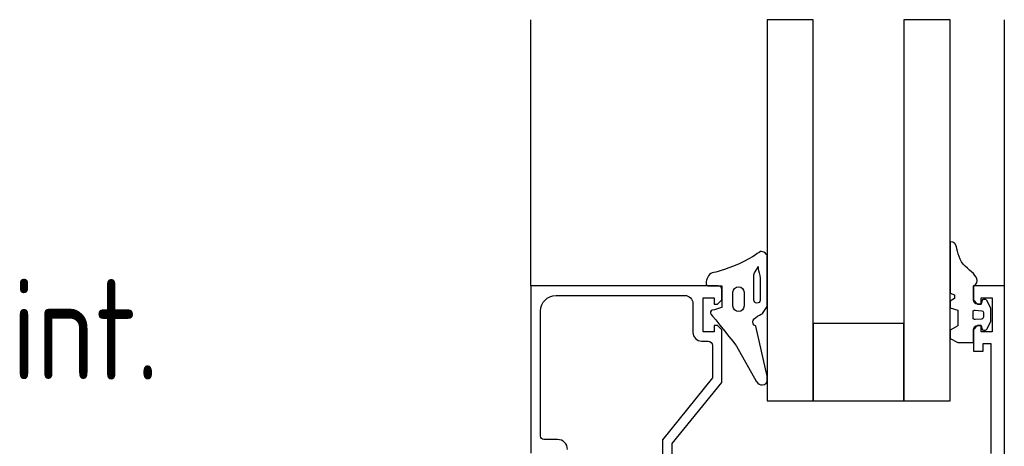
# Model space of a CAD drawing. Header units: millimetres. Extents: x -385852 to 238709, y -99680 to 201840.
# Tile 37 of 175: x 3929 to 4051, y -52280 to -52227. Entities that reach past the tile are written whole.
import ezdxf

# ---------------------------------------------------------------- set-up
doc = ezdxf.new("R2010")
doc.units = ezdxf.units.MM
doc.layers.add('KING_DET_fastening', color=7, linetype='Continuous', lineweight=25)
doc.layers.add('KING_DET_text-note', color=7, linetype='Continuous', lineweight=25)
doc.layers.add('WINDOWS', color=7, linetype='Continuous')
doc.styles.get("Standard").update_dxf_attribs({"font": 'isocpeur.ttf', "height": 20})

# ---------------------------------------------------------------- blocks, each defined once
blk = doc.blocks.new('okno-rám-FR')
at = {"layer": 'WINDOWS', "color": 7}
for p, q in [((6.11, -100.43), (0.36, -100.43)), ((6.11, -100.43), (0.36, -100.43)), ((0.36, -100.43), (0.36, -147.84)), ((0.36, -100.43), (0.36, -147.84)), ((17.4, -100.43), (6.11, -100.43)), ((6.11, -147.84), (6.11, -100.43)), ((6.11, -147.84), (6.11, -100.43)), ((6.11, -100.43), (6.11, -110.02)), ((17.39, -100.43), (17.39, -147.84)), ((17.39, -100.43), (17.39, -147.84)), ((23.14, -100.43), (17.39, -100.43)), ((23.14, -100.43), (17.39, -100.43)), ((17.4, -110.02), (17.4, -100.43)), ((23.14, -147.84), (23.14, -100.43)), ((23.14, -147.84), (23.14, -100.43)), ((6.11, -110.02), (17.4, -110.02)), ((-6.38, -114.72), (-6.38, -147.84)), ((52.52, -114.72), (52.52, -147.84)), ((0.36, -147.84), (6.11, -147.84)), ((17.39, -147.84), (23.14, -147.84))]:
    blk.add_line(p, q, dxfattribs=at)
for points in [[(-6.38, -78.6), (-6.38, -78.6), (-6.38, -114.72), (-6.38, -114.72)], [(36.15, -95.57), (36.15, -95.57), (36.15, -90.36), (36.15, -90.36)], [(34.94, -92.15), (34.94, -92.15), (34.94, -95.11), (34.94, -95.11)], [(-4.71, -107.54), (-4.71, -107.54), (-4.71, -93.87), (-4.71, -93.87)], [(52.52, -114.72), (52.52, -114.72), (52.52, -93.89), (52.52, -93.89)], [(34.94, -95.11), (34.94, -95.11), (28.75, -102.71), (28.75, -102.71)], [(47.96, -94.37), (47.96, -95.05), (48.51, -95.6), (49.2, -95.6)], [(29.92, -103.26), (29.92, -103.26), (36.15, -95.57), (36.15, -95.57)], [(49.2, -95.6), (49.2, -95.6), (50.89, -95.6), (50.89, -95.6)], [(50.89, -95.6), (51.13, -95.6), (51.32, -95.79), (51.32, -96.03)], [(51.32, -96.03), (51.32, -96.03), (51.32, -111.59), (51.32, -111.59)], [(23.14, -102.85), (23.14, -102.85), (23.14, -103.5), (23.14, -103.5)], [(26.92, -107.24), (26.92, -107.24), (24.47, -102.85), (24.47, -102.85)], [(28.75, -102.71), (28.75, -102.71), (28.75, -109.27), (28.75, -109.27)], [(23.14, -103.5), (23.14, -103.5), (24.52, -109.71), (24.52, -109.71)], [(29.92, -107.32), (29.92, -107.32), (29.92, -103.26), (29.92, -103.26)], [(-3.74, -107.54), (-3.74, -107.54), (-4.71, -107.54), (-4.71, -107.54)], [(-2.53, -106.6), (-2.53, -106.6), (-3.74, -106.6), (-3.74, -106.6)], [(-3.74, -106.6), (-3.74, -106.6), (-3.74, -107.54), (-3.74, -107.54)], [(-2.53, -109.26), (-2.53, -109.26), (-2.53, -106.6), (-2.53, -106.6)], [(-0.61, -107.67), (-0.61, -107.67), (-2.53, -107.67), (-2.53, -107.67)], [(-2.53, -107.67), (-2.53, -107.67), (-2.53, -109.26), (-2.53, -109.26)], [(0.36, -108.18), (0.36, -108.18), (-0.61, -107.67), (-0.61, -107.67)], [(30.44, -107.85), (30.15, -107.85), (29.92, -107.61), (29.92, -107.32)], [(0.36, -109.22), (0.36, -109.22), (0.36, -108.18), (0.36, -108.18)], [(31.29, -107.85), (31.29, -107.85), (30.44, -107.85), (30.44, -107.85)], [(32.36, -108.93), (32.36, -108.33), (31.88, -107.85), (31.29, -107.85)], [(32.36, -112.52), (32.36, -112.52), (32.36, -108.93), (32.36, -108.93)], [(-4.88, -113.23), (-4.88, -113.23), (-4.88, -109), (-4.88, -109)], [(-4.88, -109), (-4.88, -109), (-3.5, -109), (-3.5, -109)], [(-4.2, -109.34), (-4.2, -109.34), (-4.72, -110.29), (-4.72, -110.29)], [(-4.04, -109.22), (-4.13, -109.22), (-4.16, -109.28), (-4.2, -109.34)], [(-3.77, -109.22), (-3.77, -109.22), (-4.04, -109.22), (-4.04, -109.22)], [(-3.59, -109.36), (-3.61, -109.27), (-3.68, -109.22), (-3.77, -109.22)], [(-3.5, -109.79), (-3.5, -109.79), (-3.58, -109.46), (-3.59, -109.36)], [(-3.5, -109), (-3.5, -109), (-3.5, -109.79), (-3.5, -109.79)], [(-3.5, -109.79), (-3.5, -109.79), (-3.06, -109.79), (-3.06, -109.79)], [(-2.99, -109.79), (-2.99, -109.79), (-3.5, -109.79), (-3.5, -109.79)], [(-3.06, -109.79), (-3.06, -109.79), (-2.53, -109.26), (-2.53, -109.26)], [(-2.53, -109.26), (-2.53, -109.51), (-2.79, -109.79), (-2.99, -109.79)], [(-0.61, -109.73), (-0.61, -109.73), (0.36, -109.22), (0.36, -109.22)], [(-0.61, -111.71), (-0.61, -111.71), (-0.61, -109.73), (-0.61, -109.73)], [(28.75, -109.27), (28.75, -109.27), (29.29, -109.8), (29.29, -109.8)], [(29.29, -109.8), (29.29, -109.8), (29.73, -109.8), (29.73, -109.8)], [(29.73, -109.8), (29.73, -109.8), (29.73, -109.01), (29.73, -109.01)], [(29.73, -109.01), (29.73, -109.01), (31.1, -109.01), (31.1, -109.01)], [(31.1, -109.01), (31.1, -109.01), (31.1, -113.24), (31.1, -113.24)], [(-4.72, -110.29), (-4.72, -110.29), (-4.72, -111.94), (-4.72, -111.94)], [(-3.78, -110.82), (-3.78, -110.69), (-3.7, -110.61), (-3.57, -110.6)], [(-3.78, -111.41), (-3.78, -111.41), (-3.78, -110.82), (-3.78, -110.82)], [(-3.57, -111.63), (-3.7, -111.62), (-3.78, -111.54), (-3.78, -111.41)], [(-3.57, -110.6), (-3.57, -110.6), (-2.76, -110.53), (-2.76, -110.53)], [(-2.76, -110.53), (-2.64, -110.52), (-2.49, -110.56), (-2.49, -110.74)], [(-2.49, -110.74), (-2.49, -110.74), (-2.49, -111.49), (-2.49, -111.49)], [(23.69, -111.28), (23.69, -111.28), (23.14, -112.15), (23.14, -112.15)], [(-4.72, -111.94), (-4.72, -111.94), (-4.2, -112.89), (-4.2, -112.89)], [(-3.59, -112.86), (-3.58, -112.77), (-3.5, -112.44), (-3.5, -112.44)], [(-2.76, -111.7), (-2.76, -111.7), (-3.57, -111.63), (-3.57, -111.63)], [(-3.06, -112.44), (-3.06, -112.44), (-3.5, -112.44), (-3.5, -112.44)], [(-3.5, -112.44), (-3.5, -112.44), (-3.5, -113.23), (-3.5, -113.23)], [(-3.5, -112.44), (-3.5, -112.44), (-2.99, -112.44), (-2.99, -112.44)], [(-2.53, -112.97), (-2.53, -112.97), (-3.06, -112.44), (-3.06, -112.44)], [(-2.99, -112.44), (-2.79, -112.44), (-2.53, -112.72), (-2.53, -112.97)], [(-2.49, -111.49), (-2.49, -111.67), (-2.64, -111.71), (-2.76, -111.7)], [(0.36, -111.99), (0.36, -111.99), (-0.61, -111.71), (-0.61, -111.71)], [(0.36, -112.83), (0.36, -112.83), (0.36, -111.99), (0.36, -111.99)], [(23.14, -112.15), (23.14, -112.15), (23.14, -118.54), (23.14, -118.54)], [(25.99, -113.92), (25.99, -113.92), (25.99, -112.23), (25.99, -112.23)], [(27.37, -112.23), (27.37, -112.23), (27.37, -113.92), (27.37, -113.92)], [(28.75, -112.04), (28.75, -112.04), (29.76, -111.73), (29.95, -111.68)], [(28.75, -114.72), (28.75, -114.72), (28.75, -112.04), (28.75, -112.04)], [(29.29, -112.45), (29.29, -112.45), (28.75, -112.98), (28.75, -112.98)], [(29.73, -112.45), (29.73, -112.45), (29.29, -112.45), (29.29, -112.45)], [(29.73, -113.24), (29.73, -113.24), (29.73, -112.45), (29.73, -112.45)], [(33.37, -113.53), (32.82, -113.53), (32.36, -113.08), (32.36, -112.52)], [(51.32, -111.59), (51.32, -112.66), (50.45, -113.53), (49.38, -113.53)], [(-3.5, -113.23), (-3.5, -113.23), (-4.88, -113.23), (-4.88, -113.23)], [(-4.2, -112.89), (-4.16, -112.95), (-4.13, -113.01), (-4.04, -113.01)], [(-4.04, -113.01), (-4.04, -113.01), (-3.77, -113.01), (-3.77, -113.01)], [(-3.77, -113.01), (-3.68, -113.01), (-3.61, -112.96), (-3.59, -112.86)], [(-2.53, -114.72), (-2.53, -114.72), (-2.53, -112.97), (-2.53, -112.97)], [(-2.53, -112.97), (-2.53, -112.97), (-2.53, -114.72), (-2.53, -114.72)], [(-0.19, -113.16), (-0.19, -113.16), (0.36, -112.83), (0.36, -112.83)], [(-0.19, -113.62), (-0.19, -113.62), (-0.19, -113.16), (-0.19, -113.16)], [(0.36, -113.82), (0.36, -113.82), (-0.19, -113.62), (-0.19, -113.62)], [(0.36, -120.19), (0.36, -120.19), (0.36, -113.82), (0.36, -113.82)], [(24, -115.68), (24, -115.68), (24, -112.9), (24, -112.9)], [(24.77, -112.94), (24.77, -112.94), (24.77, -115.95), (24.77, -115.95)], [(28.75, -112.98), (28.75, -112.98), (28.75, -114.27), (28.75, -114.27)], [(31.1, -113.24), (31.1, -113.24), (29.73, -113.24), (29.73, -113.24)], [(49.38, -113.53), (49.38, -113.53), (33.37, -113.53), (33.37, -113.53)], [(-6.38, -114.72), (-6.38, -114.72), (-2.53, -114.72), (-2.53, -114.72)], [(30.5, -114.72), (30.5, -114.72), (28.75, -114.72), (28.75, -114.72)], [(24.77, -115.95), (24.77, -116.12), (24.72, -116.33), (24.62, -116.47)], [(26.61, -117.47), (28.6, -116.62), (29.46, -116.47), (29.95, -116.33)], [(-1.52, -117.16), (-0.8, -117.81), (-0.6, -118.96), (-0.42, -119.62)], [(24.62, -116.47), (24.62, -116.47), (24.21, -117.14), (24.21, -117.14)], [(-0.42, -119.62), (-0.25, -120.27), (0.36, -120.19), (0.36, -120.19)]]:
    blk.add_open_spline(points, degree=3, dxfattribs=at)
for points, knots in [([(24.47, -102.85), (24.26, -102.47), (23.97, -102.4), (23.74, -102.4), (23.26, -102.4), (23.14, -102.85), (23.14, -102.85)], [4, 4, 4, 4, 5, 5, 5, 6, 6, 6, 6]), ([(29.95, -111.68), (30.14, -111.63), (30.28, -111.37), (30.1, -111.18), (29.91, -110.99), (26.92, -107.24), (26.92, -107.24)], [1, 1, 1, 1, 2, 2, 2, 3, 3, 3, 3]), ([(24.52, -109.71), (24.52, -109.71), (24.92, -109.87), (24.92, -110.25), (24.92, -110.75), (23.69, -111.28), (23.69, -111.28)], [8, 8, 8, 8, 9, 9, 9, 10, 10, 10, 10]), ([(24, -112.9), (24, -112.69), (24.17, -112.57), (24.4, -112.57), (24.62, -112.57), (24.77, -112.78), (24.77, -112.94)], [3, 3, 3, 3, 4, 4, 4, 5, 5, 5, 5]), ([(25.99, -112.23), (25.99, -111.85), (26.3, -111.54), (26.68, -111.54), (27.06, -111.54), (27.37, -111.85), (27.37, -112.23)], [0, 0, 0, 0, 1, 1, 1, 2, 2, 2, 2]), ([(-2.53, -114.72), (-2.64, -114.73), (-3.01, -114.97), (-3.01, -115.38), (-3.01, -115.96), (-2.23, -116.51), (-1.52, -117.16)], [0, 0, 0, 0, 1, 1, 1, 2, 2, 2, 2]), ([(27.37, -113.92), (27.37, -114.3), (27.06, -114.61), (26.68, -114.61), (26.3, -114.61), (25.99, -114.3), (25.99, -113.92)], [3, 3, 3, 3, 4, 4, 4, 5, 5, 5, 5]), ([(28.75, -114.27), (28.75, -114.51), (28.96, -114.72), (29.21, -114.72), (29.21, -114.72), (52.52, -114.72), (52.52, -114.72)], [41, 41, 41, 41, 42, 42, 42, 43, 43, 43, 43]), ([(29.95, -116.33), (30.45, -116.19), (30.71, -115.52), (30.71, -115.1), (30.71, -114.93), (30.68, -114.72), (30.5, -114.72)], [15, 15, 15, 15, 16, 16, 16, 17, 17, 17, 17]), ([(24.21, -117.14), (24.21, -117.14), (24.24, -117.08), (24.24, -116.85), (24.24, -116.63), (24, -116.1), (24, -115.68)], [0, 0, 0, 0, 1, 1, 1, 2, 2, 2, 2]), ([(23.14, -118.54), (23.14, -118.54), (23.4, -119.01), (23.81, -119.01), (24.21, -119.01), (24.61, -118.32), (26.61, -117.47)], [12, 12, 12, 12, 13, 13, 13, 14, 14, 14, 14])]:
    blk.add_open_spline(points, degree=3, knots=knots, dxfattribs=at)

msp = doc.modelspace()

# ---------------------------------------------------------------- block references
at = {"layer": 'KING_DET_fastening', "rotation": 180}
msp.add_blockref('okno-rám-FR', (4045.05549, -52374.91332), dxfattribs=at)

# ---------------------------------------------------------------- texts
at = {"layer": 'KING_DET_text-note', "color": 7, "width": 0.8}
msp.add_text('int.', height=12.5, dxfattribs=at).set_placement((3927.90023, -52271.84329))

doc.saveas('drawing.dxf')
